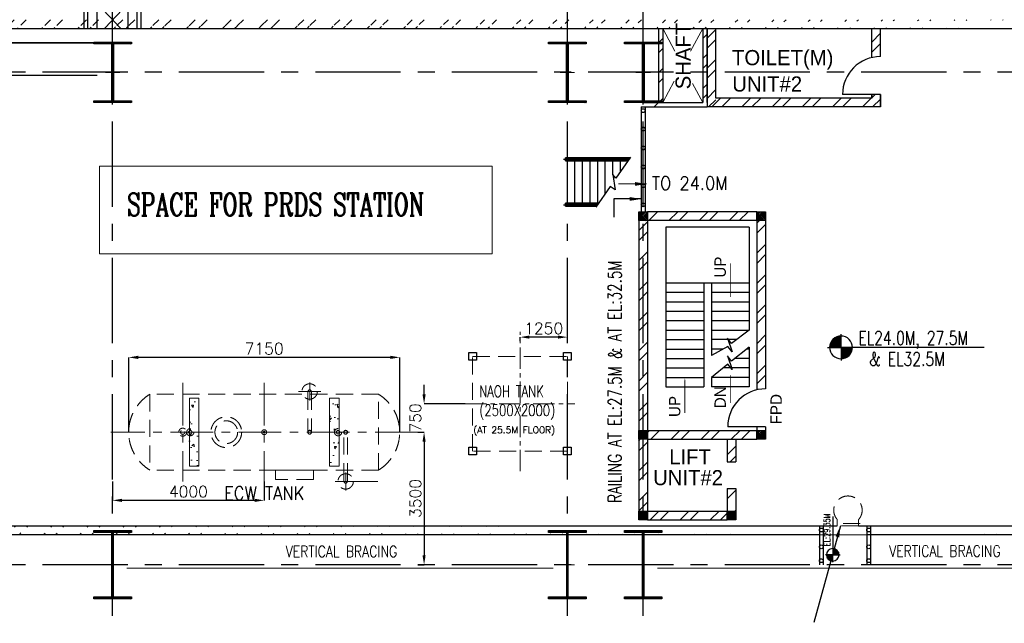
# Model space of a CAD drawing. Header units: inches. Extents: x 0 to 1544102, y -287698 to 23144100.
# Tile 52 of 256: x 135145 to 161124, y -194127 to -178191. Entities that reach past the tile are written whole.
import ezdxf

# ---------------------------------------------------------------- set-up
doc = ezdxf.new("R2010")
doc.units = ezdxf.units.IN
doc.header["$LTSCALE"] = 1800
doc.header["$MEASUREMENT"] = 0
for name, pattern in [('CENTER', [2, 1.25, -0.25, 0.25, -0.25]), ('HIDDEN', [0.375, 0.25, -0.125]), ('HIDDEN2', [0.1875, 0.125, -0.0625])]:
    doc.linetypes.add(name, pattern=pattern)
doc.layers.get('0').update_dxf_attribs({"color": 253, "lineweight": 9})
for name, color, linetype in [('BRACING', 1, 'HIDDEN'), ('COL', 1, 'Continuous'), ('DIM', 4, 'Continuous'), ('GRID', 251, 'CENTER'), ('STAIR', 2, 'Continuous'), ('STEEL', 231, 'Continuous'), ('TEXT', 3, 'Continuous'), ('WALL', 6, 'Continuous')]:
    doc.layers.add(name, color=color, linetype=linetype)
for name, color, linetype, lineweight in [('CEN', 2, 'CENTER', 15), ('CONCRETE', 145, 'Continuous', 15), ('EQUIP', 8, 'HIDDEN', 9)]:
    doc.layers.add(name, color=color, linetype=linetype, lineweight=lineweight)
doc.styles.add('HTX11', font='O8111901')
doc.styles.add('ROMANC', font='ROMANC.SHX')
doc.styles.add('ROMANS', font='romans.shx')
doc.styles.add('ROMANT', font='romant')
doc.styles.get("Standard").update_dxf_attribs({"font": 'arial.ttf'})
doc.dimstyles.new('STANDARD1', dxfattribs={"dimtxt": 300, "dimasz": 250, "dimexe": 0, "dimexo": 0, "dimgap": 80, "dimtad": 1, "dimdec": 0, "dimzin": 0, "dimdsep": 46, "dimtxsty": 'ROMANS', "dimcen": 0, "dimclrd": 4, "dimclre": 4, "dimclrt": 7, "dimadec": 0, "dimazin": 0, "dimtfac": 0.09, "dimtdec": 0, "dimtix": 1, "dimtofl": 0, "dimtmove": 0, "dimatfit": 3, "dimfxl": 1, "dimtolj": 1, "dimtzin": 0, "dimarcsym": 0})
doc.dimstyles.new('USER175', dxfattribs={"dimscale": 175, "dimtxt": 2, "dimasz": 1.75, "dimexe": 0, "dimexo": 0, "dimgap": 0.5, "dimtad": 1, "dimdec": 0, "dimzin": 0, "dimdsep": 46, "dimtxsty": 'ROMANS', "dimcen": 0, "dimclrd": 4, "dimclre": 4, "dimclrt": 4, "dimadec": 0, "dimazin": 0, "dimtfac": 0.09, "dimtdec": 0, "dimtix": 1, "dimtofl": 0, "dimtmove": 0, "dimatfit": 3, "dimfxl": 1, "dimtolj": 1, "dimtzin": 0, "dimarcsym": 0})
pattern_1 = [(45, (-320647.8, -240592.44), (-477.2971, 477.2971), []), (45, (-320329.6, -240592.44), (-477.2971, 477.2971), [])]
pattern_2 = [(45, (-239556.06, -277608.7), (-397.7476, 397.7476), []), (45, (-239290.9, -277608.7), (-397.7476, 397.7476), [])]
pattern_3 = [(45, (-240826.06, -278528.7), (-397.7476, 397.7476), []), (45, (-240560.9, -278528.7), (-397.7476, 397.7476), [])]

# ---------------------------------------------------------------- blocks, each defined once
blk = doc.blocks.new('C-ROW COLUMN')
at = {"layer": 'COL'}
h = blk.add_hatch(dxfattribs=at)
h.set_pattern_fill('ANSI31', color=256, scale=200, style=0)
h.set_pattern_definition([(45, (-1315.907, -6.545), (-17.6776695, 17.6776695), [])])
h.paths.add_polyline_path([(77950, 120865), (76960, 120865), (76960, 120820), (77950, 120820)])
h.paths.add_polyline_path([(77478, 120820), (77433, 120820), (77433, 119310), (77478, 119310)])
h.paths.add_polyline_path([(77950, 119310), (76960, 119310), (76960, 119265), (77950, 119265)])
at = {"layer": 'CEN'}
for p, q in [((77455, 119265), (77455, 120865)), ((77264, 120065), (77647, 120065))]:
    blk.add_line(p, q, dxfattribs=at)
at = {"layer": 'COL'}
for points in [[(76960, 120865), (77950, 120865), (77950, 120820), (76960, 120820)], [(77433, 120820), (77478, 120820), (77478, 119310), (77433, 119310)], [(76960, 119310), (77950, 119310), (77950, 119265), (76960, 119265)]]:
    blk.add_lwpolyline(points, close=True, dxfattribs=at)
blk = doc.blocks.new('B-ROW COLUMN')
at = {"layer": 'COL'}
h = blk.add_hatch(dxfattribs=at)
h.set_pattern_fill('ANSI31', color=256, scale=200, style=0)
h.set_pattern_definition([(45, (155648.048, 63141.767), (-17.67767, 17.67767), [])])
h.paths.add_polyline_path([(171095, 85178), (172085, 85178), (172085, 85128), (171095, 85128)])
h.paths.add_polyline_path([(171574, 86878), (171606, 86878), (171606, 85178), (171574, 85178)])
h.paths.add_polyline_path([(171095, 86928), (172085, 86928), (172085, 86878), (171095, 86878)])
blk.add_line((171590, 85128), (171590, 86928))
at = {"layer": 'CEN'}
for p, q in [((171590, 85128), (171590, 86928)), ((171399, 86028), (171782, 86028))]:
    blk.add_line(p, q, dxfattribs=at)
at = {"layer": 'COL'}
for points in [[(171095, 86928), (172085, 86928), (172085, 86878), (171095, 86878)], [(171574, 86878), (171606, 86878), (171606, 85178), (171574, 85178)], [(171095, 85178), (172085, 85178), (172085, 85128), (171095, 85128)]]:
    blk.add_lwpolyline(points, close=True, dxfattribs=at)
blk = doc.blocks.new('*D63')
at = {"layer": 'DIM', "color": 4, "lineweight": -2, "transparency": 16777216}
for p, q in [((-400, 6532), (-400, 6632)), ((850, 6632), (-150, 6632)), ((1100, 6532), (1100, 6632))]:
    blk.add_line(p, q, dxfattribs=at)
at = {"layer": 'DIM', "color": 4, "transparency": 16777216}
for points in [[(-150, 6674), (-150, 6590), (-400, 6632)], [(850, 6674), (850, 6590), (1100, 6632)]]:
    blk.add_solid(points, dxfattribs=at)
at = {"layer": 'DIM', "color": 4, "transparency": 16777216, "insert": (350, 6862), "char_height": 300, "attachment_point": 5, "style": 'ROMANS'}
blk.add_mtext('\\A1;1500', dxfattribs=at)
blk = doc.blocks.new('ECW TANK')
at = {"layer": 'CONCRETE'}
h = blk.add_hatch(dxfattribs=at)
h.set_pattern_fill('AR-CONC', color=256, scale=100, angle=180, style=0)
h.set_pattern_definition([(310, (-124302.47, 40893.3), (717.2602, 62.7521), [75, -825]), (5, (-124302.5, 40893.3), (-138.7513, -752.192), [60, -660]), (259.5486, (-124242.7, 40898.5), (578.5094, -689.4395), [63.74, -701.142]), (313.8158, (-124302.5, 40693.3), (1067.241, 165.519), [112.5, -1237.5]), (263.3644, (-124213.5, 40707.1), (934.663, -974.118), [95.61, -1051.713]), (8.8158, (-124302.5, 40693.3), (934.662, -974.119), [90, -990]), (339, (-124202.47, 40743.3), (596.907, 402.619), [75, -825]), (34, (-124202.5, 40743.3), (243.3153, -725.15), [60, -660]), (288.5486, (-124152.7, 40776.85), (840.2226, -322.5305), [63.74, -701.142]), (322.5, (-124302.47, 40893.3), (12.15986, -332.89385), [0, -652, 0, -670, 0, -662.5]), (352.5, (-124302.47, 40893.3), (263.0695, -394.4117), [0, -382, 0, -637, 0, -252.5]), (32.5, (-124525.47, 40893.3), (533.82244, 22.55487), [0, -250, 0, -780, 0, -1035]), (42.5, (-124625.47, 40893.3), (583.1862, -100.105), [0, -325, 0, -518, 0, -735])])
h.paths.add_polyline_path([(-1725, -900), (-1975, -900), (-1975, 900), (-1725, 900)])
h = blk.add_hatch(dxfattribs=at)
h.set_pattern_fill('AR-CONC', color=256, scale=100, angle=180, style=0)
h.set_pattern_definition([(230, (124302.47, 40893.3), (-717.2602, 62.7521), [75, -825]), (175, (124302.5, 40893.3), (138.7513, -752.192), [60, -660]), (280.4514, (124242.7, 40898.5), (-578.5094, -689.4395), [63.74, -701.142]), (226.1842, (124302.5, 40693.3), (-1067.241, 165.519), [112.5, -1237.5]), (276.6356, (124213.5, 40707.1), (-934.663, -974.118), [95.61, -1051.713]), (171.1842, (124302.5, 40693.3), (-934.662, -974.119), [90, -990]), (201, (124202.47, 40743.3), (-596.907, 402.619), [75, -825]), (146, (124202.5, 40743.3), (-243.3153, -725.15), [60, -660]), (251.4514, (124152.7, 40776.85), (-840.2226, -322.5305), [63.74, -701.142]), (217.5, (124302.47, 40893.3), (-12.15986, -332.89385), [0, -652, 0, -670, 0, -662.5]), (187.5, (124302.47, 40893.3), (-263.0695, -394.4117), [0, -382, 0, -637, 0, -252.5]), (147.5, (124525.47, 40893.3), (-533.82244, 22.55487), [0, -250, 0, -780, 0, -1035]), (137.5, (124625.47, 40893.3), (-583.1862, -100.105), [0, -325, 0, -518, 0, -735])])
h.paths.add_polyline_path([(1725, -900), (1975, -900), (1975, 900), (1725, 900)])
at = {"layer": 'CEN', "ltscale": 0.5}
for p, q in [((-2150, 1300), (-2150, -1300)), ((0, 1300), (0, -1300)), ((1200, 837), (1200, 1313)), ((902, 1075), (1498, 1075)), ((4050, 0), (-4050, 0)), ((2150, -1538), (2150, -1062)), ((1871, -1300), (3049, -1300))]:
    blk.add_line(p, q, dxfattribs=at)
at = {"layer": 'CONCRETE'}
for points in [[(-1975, 900), (-1725, 900), (-1725, -900), (-1975, -900)], [(1975, 900), (1725, 900), (1725, -900), (1975, -900)]]:
    blk.add_lwpolyline(points, close=True, dxfattribs=at)
at = {"layer": 'EQUIP'}
for p, q in [((1150, 1039), (1154, 1073)), ((1154, 1073), (1165, 1103)), ((1165, 1103), (1179, 1120)), ((1179, 1120), (1181, 1122)), ((1181, 1122), (1200, 1131)), ((1200, 1131), (1219, 1122)), ((1219, 1122), (1221, 1120)), ((1221, 1120), (1235, 1103)), ((1235, 1103), (1246, 1073)), ((1246, 1073), (1250, 1039)), ((3019, 1000), (-3019, 1000)), ((-3019, 1000), (-3019, -1000)), ((1150, 1039), (1150, -1)), ((1250, 1039), (1250, -1)), ((3019, -1000), (3019, 1000)), ((1151, 11), (1150, 4)), ((1150, 4), (1150, -4)), ((1154, 19), (1151, 11)), ((1157, 25), (1154, 19)), ((1162, 32), (1157, 25)), ((1167, 37), (1162, 32)), ((1174, 42), (1167, 37)), ((1181, 46), (1174, 42)), ((1189, 48), (1181, 46)), ((1196, 49), (1189, 48)), ((1204, 49), (1196, 49)), ((1212, 48), (1204, 49)), ((1219, 46), (1212, 48)), ((1226, 42), (1219, 46)), ((1232, 38), (1226, 42)), ((1238, 32), (1232, 38)), ((1243, 26), (1238, 32)), ((1246, 19), (1243, 26)), ((1249, 11), (1246, 19)), ((1250, 3), (1249, 11)), ((1250, -5), (1250, 3)), ((2101, 11), (2100, 3)), ((2100, 3), (2100, -5)), ((2104, 18), (2101, 11)), ((2107, 25), (2104, 18)), ((2112, 31), (2107, 25)), ((2117, 36), (2112, 31)), ((2124, 41), (2117, 36)), ((2131, 45), (2124, 41)), ((2138, 47), (2131, 45)), ((2146, 49), (2138, 47)), ((2154, 48), (2146, 49)), ((2162, 47), (2154, 48)), ((2169, 45), (2162, 47)), ((2176, 41), (2169, 45)), ((2182, 37), (2176, 41)), ((2188, 31), (2182, 37)), ((2193, 25), (2188, 31)), ((2196, 18), (2193, 25)), ((2199, 10), (2196, 18)), ((2200, 2), (2199, 10)), ((2200, -6), (2200, 2)), ((1150, -4), (1151, -12)), ((1151, -12), (1154, -20)), ((1154, -20), (1157, -27)), ((1157, -27), (1162, -33)), ((1162, -33), (1168, -39)), ((1168, -39), (1174, -43)), ((1174, -43), (1181, -47)), ((1181, -47), (1188, -49)), ((1188, -49), (1196, -50)), ((1196, -50), (1204, -50)), ((1204, -50), (1212, -49)), ((1212, -49), (1219, -47)), ((1219, -47), (1226, -43)), ((1226, -43), (1233, -38)), ((1233, -38), (1238, -33)), ((1238, -33), (1243, -27)), ((1243, -27), (1246, -20)), ((1246, -20), (1249, -13)), ((1249, -13), (1250, -5)), ((2100, -1266), (2100, -1)), ((2100, -5), (2101, -13)), ((2101, -13), (2104, -20)), ((2104, -20), (2107, -28)), ((2107, -28), (2112, -34)), ((2112, -34), (2118, -40)), ((2118, -40), (2124, -44)), ((2124, -44), (2131, -48)), ((2131, -48), (2138, -50)), ((2138, -50), (2146, -51)), ((2146, -51), (2154, -51)), ((2154, -51), (2161, -50)), ((2161, -50), (2169, -48)), ((2169, -48), (2176, -44)), ((2176, -44), (2183, -39)), ((2183, -39), (2188, -34)), ((2188, -34), (2193, -27)), ((2193, -27), (2196, -20)), ((2196, -20), (2199, -13)), ((2199, -13), (2200, -6)), ((2200, -1266), (2200, -1)), ((3019, -1000), (-3019, -1000)), ((2104, -1300), (2100, -1266)), ((2200, -1266), (2196, -1300)), ((2115, -1329), (2104, -1300)), ((2129, -1347), (2115, -1329)), ((2131, -1349), (2129, -1347)), ((2150, -1358), (2131, -1349)), ((2169, -1349), (2150, -1358)), ((2171, -1347), (2169, -1349)), ((2185, -1329), (2171, -1347)), ((2196, -1300), (2185, -1329))]:
    blk.add_line(p, q, dxfattribs=at)
blk.add_lwpolyline([(300, -1250), (300, -1000), (1300, -1000), (1300, -1250)], close=True, dxfattribs=at)
for centre, radius in [((1200, 1075), 203), ((-1000, 0), 406), ((-1000, 0), 300), ((-1950, 0), 95), ((-1950, 0), 45), ((0, 0), 65), ((0, 0), 24), ((1950, 0), 95), ((1950, 0), 45), ((2150, -1300), 203)]:
    blk.add_circle(centre, radius, dxfattribs=at)
at = {"layer": 'EQUIP', "linetype": 'HIDDEN2'}
for radius in [105, 57]:
    blk.add_circle((-2150, 0), radius, dxfattribs=at)
at = {"layer": 'EQUIP'}
for centre, start, end in [((-2398, 0), 121.8519, 238.1481), ((2398, 0), 301.8519, 58.1481)]:
    blk.add_arc(centre, 1177, start, end, dxfattribs=at)
at = {"layer": 'TEXT', "style": 'ROMANT', "width": 0.9}
blk.add_text('ECW TANK', height=350, dxfattribs=at).set_placement((-1060, -1785))
blk = doc.blocks.new('*D353')
at = {"layer": 'DIM', "color": 4, "lineweight": -2, "transparency": 16777216}
for p, q in [((145646, -189081), (145815, -189081)), ((145815, -189331), (145815, -192331)), ((145646, -192581), (145815, -192581))]:
    blk.add_line(p, q, dxfattribs=at)
at = {"layer": 'DIM', "color": 4, "transparency": 16777216}
for points in [[(145773, -189331), (145856, -189331), (145815, -189081)], [(145773, -192331), (145856, -192331), (145815, -192581)]]:
    blk.add_solid(points, dxfattribs=at)
at = {"layer": 'DIM', "color": 7, "transparency": 16777216, "insert": (145585, -190831), "char_height": 300, "attachment_point": 5, "rotation": 90, "style": 'ROMANS'}
blk.add_mtext('\\A1;3500', dxfattribs=at)
blk = doc.blocks.new('*D354')
at = {"layer": 'DIM', "color": 4, "lineweight": -2, "transparency": 16777216}
for p, q in [((137596, -190381), (137596, -190881)), ((141596, -190381), (141596, -190881)), ((141346, -190881), (137846, -190881))]:
    blk.add_line(p, q, dxfattribs=at)
at = {"layer": 'DIM', "color": 4, "transparency": 16777216}
for points in [[(137846, -190839), (137846, -190923), (137596, -190881)], [(141346, -190839), (141346, -190923), (141596, -190881)]]:
    blk.add_solid(points, dxfattribs=at)
at = {"layer": 'DIM', "color": 7, "transparency": 16777216, "insert": (139596, -190651), "char_height": 300, "attachment_point": 5, "style": 'ROMANS'}
blk.add_mtext('\\A1;4000', dxfattribs=at)
blk = doc.blocks.new('*D355')
at = {"layer": 'DIM', "color": 4, "lineweight": -2, "transparency": 16777216}
for p, q in [((148346, -186681), (148346, -186572)), ((149346, -186572), (148596, -186572)), ((149596, -186681), (149596, -186572))]:
    blk.add_line(p, q, dxfattribs=at)
at = {"layer": 'DIM', "color": 4, "transparency": 16777216}
for points in [[(148596, -186530), (148596, -186613), (148346, -186572)], [(149346, -186530), (149346, -186613), (149596, -186572)]]:
    blk.add_solid(points, dxfattribs=at)
at = {"layer": 'DIM', "color": 7, "transparency": 16777216, "insert": (148971, -186342), "char_height": 300, "attachment_point": 5, "style": 'ROMANS'}
blk.add_mtext('\\A1;1250', dxfattribs=at)
blk = doc.blocks.new('*D573')
at = {"layer": 'DIM', "color": 4, "lineweight": -2, "transparency": 16777216}
for p, q in [((145815, -188081), (145815, -187831)), ((146896, -188331), (145815, -188331)), ((145646, -189081), (145815, -189081)), ((145815, -189331), (145815, -189581))]:
    blk.add_line(p, q, dxfattribs=at)
at = {"layer": 'DIM', "color": 4, "transparency": 16777216}
for points in [[(145773, -188081), (145856, -188081), (145815, -188331)], [(145773, -189331), (145856, -189331), (145815, -189081)]]:
    blk.add_solid(points, dxfattribs=at)
at = {"layer": 'DIM', "color": 7, "transparency": 16777216, "insert": (145585, -188706), "char_height": 300, "attachment_point": 5, "rotation": 90, "style": 'ROMANS'}
blk.add_mtext('\\A1;750', dxfattribs=at)
blk = doc.blocks.new('*D360')
at = {"layer": 'DIM', "color": 4, "lineweight": -2, "transparency": 16777216}
for p, q in [((138021, -189081), (138021, -187106)), ((144921, -187106), (138271, -187106)), ((145171, -189081), (145171, -187106))]:
    blk.add_line(p, q, dxfattribs=at)
at = {"layer": 'DIM', "color": 4, "transparency": 16777216}
for points in [[(138271, -187064), (138271, -187148), (138021, -187106)], [(144921, -187064), (144921, -187148), (145171, -187106)]]:
    blk.add_solid(points, dxfattribs=at)
at = {"layer": 'DIM', "color": 7, "transparency": 16777216, "insert": (141596, -186876), "char_height": 300, "attachment_point": 5, "style": 'ROMANS'}
blk.add_mtext('\\A1;7150', dxfattribs=at)
blk = doc.blocks.new('*X22')
at = {"color": 0}
for p, q in [((36154, 29375), (36330, 29375)), ((36183, 29400), (36330, 29400)), ((36226, 29425), (36330, 29425)), ((36080, 29200), (36330, 29200)), ((36081, 29225), (36330, 29225)), ((36085, 29250), (36330, 29250)), ((36092, 29275), (36330, 29275)), ((36102, 29300), (36330, 29300)), ((36115, 29325), (36330, 29325)), ((36132, 29350), (36330, 29350))]:
    blk.add_line(p, q, dxfattribs=at)
blk = doc.blocks.new('LL')
for p, q in [((-1136, 0), (-711, 0)), ((-711, 0), (-711, 423)), ((1493, 0), (-711, 0)), ((-711, 0), (-711, -418))]:
    blk.add_line(p, q)
for start, end in [(90, 180), (180, 270), (0, 90), (270, 0)]:
    blk.add_arc((-711, 0), 360, start, end)
at = {"xscale": 1.439999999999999, "yscale": 1.439999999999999, "zscale": 1.439999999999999}
blk.add_blockref('*X22', (-53026, -42044), dxfattribs=at)
at = {"xscale": 1.439999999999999, "yscale": 1.439999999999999, "zscale": 1.439999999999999, "rotation": 180}
blk.add_blockref('*X22', (51604, 42044), dxfattribs=at)
at = {"flags": 4}
blk.add_attdef('LEVEL', (-222, 154), '', height=432, dxfattribs=at)
blk = doc.blocks.new('STAIR FOR 24.0M FLOOR')
at = {"layer": 'STAIR'}
for p, q in [((-106, 612), (1626, 612)), ((-106, -588), (797, -588))]:
    blk.add_line(p, q, dxfattribs=at)
for points in [[(0, 573), (-50, 573), (-50, 648)], [(-50, 648), (0, 648)], [(-50, 648), (-50, 573)], [(1652, 649), (-49, 649)], [(-49, 648), (-49, 649)], [(-49, 573), (-49, 572)], [(-49, 572), (1598, 572)], [(45, 648), (0, 648), (0, 573)], [(0, 573), (45, 573)], [(0, -573), (0, 573)], [(47, 573), (20, 584), (9, 611), (20, 638), (47, 649)], [(77, 630), (74, 638), (47, 649)], [(77, 592), (74, 584), (47, 573)], [(74, 636), (74, 648), (48, 648)], [(48, 573), (74, 573), (74, 586)], [(66, 592), (54, 597), (52, 611), (54, 624), (66, 630)], [(66, 630), (833, 630)], [(66, 592), (833, 592)], [(93, 648), (74, 648)], [(93, 573), (74, 573)], [(93, 648), (817, 648)], [(817, 573), (93, 573)], [(200, -573), (200, 573)], [(400, -573), (400, 573)], [(600, -573), (600, 573)], [(1663, 665), (1282, 115), (1197, 206), (1262, -197), (1130, -105), (750, -656)], [(800, -551), (800, 573)], [(862, 648), (817, 648), (817, 630)], [(817, 592), (817, 573)], [(817, 573), (862, 573)], [(863, 573), (836, 584), (825, 611), (836, 638), (863, 649)], [(893, 630), (890, 638), (863, 649)], [(893, 592), (890, 584), (863, 573)], [(891, 636), (891, 648), (865, 648)], [(865, 573), (891, 573), (891, 586)], [(882, 592), (871, 597), (869, 611), (871, 624), (882, 630)], [(882, 630), (1638, 630)], [(882, 592), (1612, 592)], [(909, 648), (891, 648)], [(909, 573), (891, 573)], [(909, 648), (1651, 648)], [(1599, 573), (909, 573)], [(1000, -294), (1000, 573)], [(1200, 202), (1200, 573)], [(1400, 285), (1400, 573)], [(0, -627), (-50, -627), (-50, -552)], [(-50, -552), (0, -552)], [(-50, -552), (-50, -627)], [(823, -551), (-49, -551)], [(-49, -552), (-49, -551)], [(-49, -627), (-49, -628)], [(-49, -628), (769, -628)], [(45, -552), (0, -552), (0, -627)], [(0, -627), (45, -627)], [(47, -627), (20, -616), (9, -589), (20, -562), (47, -551)], [(77, -570), (74, -562), (47, -551)], [(77, -608), (74, -616), (47, -627)], [(74, -564), (74, -552), (48, -552)], [(48, -627), (74, -627), (74, -614)], [(66, -608), (54, -603), (52, -589), (54, -576), (66, -570)], [(66, -570), (809, -570)], [(66, -608), (783, -608)], [(93, -552), (74, -552)], [(93, -627), (74, -627)], [(93, -552), (822, -552)], [(770, -627), (93, -627)]]:
    blk.add_lwpolyline(points, dxfattribs=at)
at = {"layer": 'TEXT', "color": 3, "style": 'ROMANS', "width": 0.9}
blk.add_text('TO 24.0M', height=350, dxfattribs=at).set_placement((2228, -196, -1000))
at = {"layer": 'DIM'}
blk.add_leader([(2086, -39), (1346, -39)], dimstyle='USER175', override={"dimgap": 0.5, "dimtad": 0}, dxfattribs=at)
blk = doc.blocks.new('BOILER INTERCONNECTION PLATFORM-RHS')
at = {"layer": 'STEEL'}
h = blk.add_hatch(dxfattribs=at)
h.set_pattern_fill('ANSI37', color=256, scale=1000, style=0)
h.set_pattern_definition([(45, (-55893.15, -117065.99), (-88.38835, 88.38835), []), (135, (-55893.15, -117065.99), (-88.38835, -88.38835), [])])
h.paths.add_polyline_path([(-67.8, 3247), (767.8, 3247), (767.8, 1863.1), (-67.8, 1863.1)])
for p, q in [((-400, -674.9), (-400, 9165.1)), ((-300, -674.9), (-300, 9165.1)), ((1000, -674.9), (1000, 9165.1)), ((1100, -674.9), (1100, 9165.1)), ((-60, -557.4), (-60, 327.6)), ((-60, 327.6), (350, -119.4)), ((760, 327.6), (350, -119.4)), ((760, -557.4), (760, 327.6)), ((-60, -672.4), (-60, -19.7)), ((-60, -19.7), (555, -672.4)), ((760, -19.7), (145, -672.4)), ((760, -672.4), (760, -19.7))]:
    blk.add_line(p, q, dxfattribs=at)
for centre in [(-349.8, 8839.3), (1050.2, 8839.3), (1050.2, 8839.3), (-349.8, 8339.3), (1050.2, 8339.3), (-350, 7839.3), (1050, 7839.3), (-350, 7339.3), (1050, 7339.3), (-350, 6839.3), (1050, 6839.3), (-350, 6339.3), (1050, 6339.3), (-350, 5839.3), (1050, 5839.3), (-350, 5339.3), (1050, 5339.3), (-350, 4839.3), (1050, 4839.3), (-350, 4339.3), (1050, 4339.3), (-350, 3839.3), (1050, 3839.3), (-350, 3339.3), (1050, 3339.3), (-350, 2839.3), (1050, 2839.3), (-350, 2339.3), (1050, 2339.3), (-350, 1839.3), (1050, 1839.3), (-350, 1339.3), (1050, 1339.3), (-350, 839.3), (1050, 839.3), (-350, 339.3), (1050, 339.3), (-350, -160.7), (1050, -160.7)]:
    blk.add_circle(centre, 50, dxfattribs=at)
at = {"layer": 'TEXT', "color": 3, "char_height": 375, "attachment_point": 4, "rotation": 90, "style": 'ROMANS'}
for s, insert in [('BOILER INTERCONNECTING', (-1357.4, 118.1)), ('PLATFORM AT 17.0M', (-799.6, 118.1))]:
    blk.add_mtext(s, dxfattribs=dict(at, insert=insert))
at = {"layer": 'DIM'}
dim = blk.add_linear_dim(base=(-400, 6632), p1=(1100, 6532), p2=(-400, 6532), dimstyle='STANDARD1', dxfattribs=at)
dim.commit()
dim.dimension.update_dxf_attribs({"geometry": '*D63', "text_midpoint": (350, 6862)})

msp = doc.modelspace()

# ---------------------------------------------------------------- hatches: boundary and pattern name
h = msp.add_hatch()
h.set_pattern_fill('ANSI32', color=256, scale=1800, style=0)
h.set_pattern_definition([(45, (-320647.8, -239592.44), (-477.2971, 477.2971), []), (45, (-320329.6, -239592.44), (-477.2971, 477.2971), [])])
edge = h.paths.add_edge_path()
edge.add_line((85945.97, -178191.1), (131645.97, -178191.1))
edge.add_line((85945.97, -178421.1), (131645.97, -178421.1))
edge.add_line((132755.97, -178191.1), (162695.97, -178191.1))
edge.add_line((132755.97, -178421.1), (162695.97, -178421.1))
h = msp.add_hatch()
h.set_pattern_fill('ANSI32', color=256, scale=1800, style=0)
h.set_pattern_definition(pattern_1)
edge = h.paths.add_edge_path()
edge.add_line((33279.99, -191551.1), (156717.49, -191551.1))
edge.add_line((33495.97, -191781.1), (156245.97, -191781.1))
h = msp.add_hatch()
h.set_pattern_fill('ANSI32', color=256, scale=1800, style=0)
h.set_pattern_definition(pattern_1)
edge = h.paths.add_edge_path()
edge.add_line((157279.99, -191551.1), (272605.97, -191551.1))
edge.add_line((157495.97, -191781.1), (272835.97, -191781.1))
at = {"layer": 'COL'}
h = msp.add_hatch(dxfattribs=at)
h.set_pattern_fill('ANSI31', color=1, scale=250, angle=180, style=0)
h.set_pattern_definition([(225, (148130.967, -188616.096), (22.09709, -22.09709), [])])
h.paths.add_polyline_path([(151710.97, -183496.1), (151710.97, -183266.1), (151480.97, -183266.1), (151480.97, -183496.1)])
h = msp.add_hatch(dxfattribs=at)
h.set_pattern_fill('ANSI31', color=1, scale=250, angle=180, style=0)
h.set_pattern_definition([(225, (148130.967, -188616.096), (22.09709, -22.09709), [])])
h.paths.add_polyline_path([(151710.97, -183496.1), (151710.97, -183266.1), (151480.97, -183266.1), (151480.97, -183496.1)])
h = msp.add_hatch(dxfattribs=at)
h.set_pattern_fill('ANSI31', color=1, scale=250, angle=180, style=0)
h.set_pattern_definition([(225, (151245.967, -188616.096), (22.09709, -22.09709), [])])
h.paths.add_polyline_path([(154825.97, -183496.1), (154825.97, -183266.1), (154595.97, -183266.1), (154595.97, -183496.1)])
h = msp.add_hatch(dxfattribs=at)
h.set_pattern_fill('ANSI31', color=1, scale=250, angle=180, style=0)
h.set_pattern_definition([(225, (151245.967, -188616.096), (22.09709, -22.09709), [])])
h.paths.add_polyline_path([(154825.97, -183496.1), (154825.97, -183266.1), (154595.97, -183266.1), (154595.97, -183496.1)])
h = msp.add_hatch(dxfattribs=at)
h.set_pattern_fill('ANSI31', color=1, scale=250, angle=180, style=0)
h.set_pattern_definition([(225, (148130.967, -194386.096), (22.09709, -22.09709), [])])
h.paths.add_polyline_path([(151710.97, -189266.1), (151710.97, -189036.1), (151480.97, -189036.1), (151480.97, -189266.1)])
h = msp.add_hatch(dxfattribs=at)
h.set_pattern_fill('ANSI31', color=1, scale=250, angle=180, style=0)
h.set_pattern_definition([(225, (151245.967, -194386.096), (22.09709, -22.09709), [])])
h.paths.add_polyline_path([(154825.97, -189266.1), (154825.97, -189036.1), (154595.97, -189036.1), (154595.97, -189266.1)])
h = msp.add_hatch(dxfattribs=at)
h.set_pattern_fill('ANSI31', color=1, scale=250, angle=180, style=0)
h.set_pattern_definition([(225, (148130.967, -196516.096), (22.09709, -22.09709), [])])
h.paths.add_polyline_path([(151710.97, -191396.1), (151710.97, -191166.1), (151480.97, -191166.1), (151480.97, -191396.1)])
h = msp.add_hatch(dxfattribs=at)
h.set_pattern_fill('ANSI31', color=1, scale=250, angle=180, style=0)
h.set_pattern_definition([(225, (150460.967, -196516.096), (22.09709, -22.09709), [])])
h.paths.add_polyline_path([(154040.97, -191396.1), (154040.97, -191166.1), (153810.97, -191166.1), (153810.97, -191396.1)])
at = {"layer": 'WALL', "linetype": 'Continuous'}
h = msp.add_hatch(dxfattribs=at)
h.set_pattern_fill('ANSI32', color=9, scale=1500, angle=360, style=0)
h.set_pattern_definition(pattern_2)
h.paths.add_polyline_path([(152110.97, -179581.1), (151995.97, -179581.1), (151995.97, -180381.1), (151595.97, -180381.1), (151595.97, -180496.1), (152110.97, -180496.1)])
h.paths.add_polyline_path([(152110.97, -178421.1), (151995.97, -178421.1), (151995.97, -179581.1), (152110.97, -179581.1)])
h.paths.add_polyline_path([(151480.97, -180381.1), (151480.97, -180496.1), (151595.97, -180496.1), (151595.97, -180381.1)])
h = msp.add_hatch(dxfattribs=at)
h.set_pattern_fill('ANSI32', color=9, scale=1500, angle=360, style=0)
h.set_pattern_definition(pattern_2)
h.paths.add_polyline_path([(153285.97, -179581.1), (153170.97, -179581.1), (153170.97, -180381.1), (153285.97, -180381.1)])
h.paths.add_polyline_path([(153285.97, -178421.1), (153170.97, -178421.1), (153170.97, -179581.1), (153285.97, -179581.1)])
h = msp.add_hatch(dxfattribs=at)
h.set_pattern_fill('ANSI32', color=9, scale=1500, angle=360, style=0)
h.set_pattern_definition([(45, (-364871.06, -277608.7), (-397.74756, 397.74756), []), (45, (-364605.9, -277608.7), (-397.74756, 397.74756), [])])
h.paths.add_polyline_path([(153515.97, -178421.1), (153285.97, -178421.1), (153285.97, -179581.1), (153515.97, -179581.1)])
h.paths.add_polyline_path([(153515.97, -179581.1), (153285.97, -179581.1), (153285.97, -180496.1), (153515.97, -180496.1)])
h = msp.add_hatch(dxfattribs=at)
h.set_pattern_fill('ANSI32', color=9, scale=1500, angle=360, style=0)
h.set_pattern_definition([(45, (-320511.8, -222578.6), (-397.74756, 397.74756), []), (45, (-320246.65, -222578.6), (-397.74756, 397.74756), [])])
edge = h.paths.add_edge_path()
edge.add_line((157855.97, -180816.1), (157625.97, -180816.1))
edge.add_line((157625.97, -180816.1), (157625.97, -180842.91))
edge.add_arc((157855.97, -181816.1), 1000, 90, 103.297072, ccw=False)
edge = h.paths.add_edge_path()
edge.add_arc((157855.97, -180166.1), 1000, 90, 103.297072)
edge.add_line((157625.97, -179192.91), (157625.97, -178421.1))
edge.add_line((157625.97, -178421.1), (157855.97, -178421.1))
edge.add_line((157855.97, -178421.1), (157855.97, -179166.1))
h = msp.add_hatch(dxfattribs=at)
h.set_pattern_fill('ANSI32', color=9, scale=1500, angle=360, style=0)
h.set_pattern_definition([(45, (-363556.06, -273458.7), (-397.74756, 397.74756), []), (45, (-363290.9, -273458.7), (-397.74756, 397.74756), [])])
h.paths.add_polyline_path([(153285.97, -180266.1), (153285.97, -180496.1), (157855.97, -180496.1), (157855.97, -180166.1), (157625.97, -180166.1), (157625.97, -180266.1)])
h = msp.add_hatch(dxfattribs=at)
h.set_pattern_fill('ANSI32', color=9, scale=1500, angle=360, style=0)
h.set_pattern_definition([(45, (-239556.06, -278608.7), (-397.7476, 397.7476), []), (45, (-239290.9, -278608.7), (-397.7476, 397.7476), [])])
h.paths.add_polyline_path([(154595.97, -183266.1), (151710.97, -183266.1), (151710.97, -183496.1), (154595.97, -183496.1)])
h = msp.add_hatch(dxfattribs=at)
h.set_pattern_fill('ANSI32', color=9, scale=1500, angle=360, style=0)
h.set_pattern_definition([(45, (-364156.06, -278573.7), (-397.74756, 397.74756), []), (45, (-363890.9, -278573.7), (-397.74756, 397.74756), [])])
h.paths.add_polyline_path([(151480.97, -189036.1), (151710.97, -189036.1), (151710.97, -183496.1), (151480.97, -183496.1)])
h = msp.add_hatch(dxfattribs=at)
h.set_pattern_fill('ANSI32', color=9, scale=1500, angle=360, style=0)
h.set_pattern_definition([(45, (147864.2, -189499.7), (-397.748, 397.748), []), (45, (148129.34, -189499.7), (-397.748, 397.748), [])])
edge = h.paths.add_edge_path()
edge.add_arc((154825.98, -189166.1), 1141.75, 90.000446, 101.621923, ccw=False)
edge.add_line((154825.97, -188024.35), (154825.97, -183496.1))
edge.add_line((154825.97, -183496.1), (154595.97, -183496.1))
edge.add_line((154595.97, -183496.1), (154595.97, -188047.76))
h = msp.add_hatch(dxfattribs=at)
h.set_pattern_fill('ANSI32', color=9, scale=1500, angle=360, style=0)
h.set_pattern_definition([(45, (148349.2, -189269.7), (-397.75, 397.75), []), (45, (148614.34, -189269.7), (-397.75, 397.75), [])])
h.paths.add_polyline_path([(154595.97, -189036.1), (151710.97, -189036.1), (151710.97, -189266.1), (154595.97, -189266.1)])
h = msp.add_hatch(dxfattribs=at)
h.set_pattern_fill('ANSI32', color=9, scale=1500, angle=360, style=0)
h.set_pattern_definition(pattern_3)
h.paths.add_polyline_path([(151710.97, -189266.1), (151480.97, -189266.1), (151480.97, -191266.1), (151710.97, -191266.1)])
h = msp.add_hatch(dxfattribs=at)
h.set_pattern_fill('ANSI32', color=9, scale=1500, angle=360, style=0)
h.set_pattern_definition([(45, (137367.2, -282493.7), (-397.7476, 397.7476), []), (45, (137632.4, -282493.7), (-397.7476, 397.7476), [])])
h.paths.add_polyline_path([(154040.97, -189266.1), (153810.97, -189266.1), (153810.97, -189866.1), (154040.97, -189866.1)])
h = msp.add_hatch(dxfattribs=at)
h.set_pattern_fill('ANSI32', color=9, scale=1500, angle=360, style=0)
h.set_pattern_definition([(45, (137367.2, -281793.7), (-397.7476, 397.7476), []), (45, (137632.4, -281793.7), (-397.7476, 397.7476), [])])
h.paths.add_polyline_path([(154040.97, -190566.1), (153810.97, -190566.1), (153810.97, -191166.1), (154040.97, -191166.1)])
h = msp.add_hatch(dxfattribs=at)
h.set_pattern_fill('ANSI32', color=9, scale=1500, angle=360, style=0)
h.set_pattern_definition(pattern_3)
h.paths.add_polyline_path([(153910.97, -191396.1), (153910.97, -191166.1), (151710.97, -191166.1), (151710.97, -191396.1)])

# ---------------------------------------------------------------- linework, layer by layer
msp.add_lwpolyline([(137249.73, -182054.97), (147607.98, -182054.97), (147607.98, -184372.01), (137249.73, -184372.01)], close=True)
at = {"layer": 'BRACING'}
for points, const_width in [([(127495.97, -178803.6), (137195.97, -178803.6)], 40), ([(127495.97, -179658.6), (137195.97, -179658.6)], 40), ([(137965.97, -191793.6), (149225.97, -191793.6)], 25), ([(151965.97, -191793.6), (161725.97, -191793.6)], 25), ([(137965.97, -192668.6), (149225.97, -192668.6)], 25), ([(151965.97, -192668.6), (161725.97, -192668.6)], 25)]:
    msp.add_lwpolyline(points, dxfattribs=dict(at, const_width=const_width))
at = {"layer": 'CEN'}
for p, q in [((152435.07, -179020.39), (152110.97, -178421.1)), ((153170.97, -178421.1), (152846.52, -179021.01)), ((152416.78, -179815.64), (152110.97, -180381.1)), ((153170.97, -180381.1), (152897.18, -179874.84))]:
    msp.add_line(p, q, dxfattribs=at)
at = {"layer": 'CEN', "ltscale": 0.25}
for p, q in [((148345.97, -190109.84), (148345.97, -186430.46)), ((146895.97, -188331.1), (149795.97, -188331.1))]:
    msp.add_line(p, q, dxfattribs=at)
at = {"layer": 'COL'}
for points in [[(151480.97, -183266.1), (151710.97, -183266.1), (151710.97, -183496.1), (151480.97, -183496.1)], [(151480.97, -183266.1), (151710.97, -183266.1), (151710.97, -183496.1), (151480.97, -183496.1)], [(154595.97, -183266.1), (154825.97, -183266.1), (154825.97, -183496.1), (154595.97, -183496.1)], [(154595.97, -183266.1), (154825.97, -183266.1), (154825.97, -183496.1), (154595.97, -183496.1)], [(146995.97, -186981.1), (147195.97, -186981.1), (147195.97, -187181.1), (146995.97, -187181.1)], [(149495.97, -186981.1), (149695.97, -186981.1), (149695.97, -187181.1), (149495.97, -187181.1)], [(151480.97, -189036.1), (151710.97, -189036.1), (151710.97, -189266.1), (151480.97, -189266.1)], [(154595.97, -189036.1), (154825.97, -189036.1), (154825.97, -189266.1), (154595.97, -189266.1)], [(146995.97, -189481.1), (147195.97, -189481.1), (147195.97, -189681.1), (146995.97, -189681.1)], [(149495.97, -189481.1), (149695.97, -189481.1), (149695.97, -189681.1), (149495.97, -189681.1)], [(151480.97, -191166.1), (151710.97, -191166.1), (151710.97, -191396.1), (151480.97, -191396.1)], [(153810.97, -191166.1), (154040.97, -191166.1), (154040.97, -191396.1), (153810.97, -191396.1)]]:
    msp.add_lwpolyline(points, close=True, dxfattribs=at)
at = {"layer": 'EQUIP'}
for p, q in [((156717.49, -191388.33), (156717.49, -191551.1)), ((157279.99, -191551.1), (157279.99, -191388.33)), ((157323.05, -191492.22), (156682.26, -191492.22)), ((157279.99, -191551.1), (156717.49, -191551.1))]:
    msp.add_line(p, q, dxfattribs=at)
msp.add_lwpolyline([(147095.97, -187081.1), (149595.97, -187081.1), (149595.97, -189581.1), (147095.97, -189581.1)], close=True, dxfattribs=at)
msp.add_arc((156998.74, -191140.29), 375, 318.590378, 221.409622, dxfattribs=at)
at = {"layer": 'GRID'}
for p, q in [((151595.97, -204730.69), (151595.97, -165081.1)), ((137595.97, -204730.69), (137595.97, -176081.1)), ((149595.97, -204730.69), (149595.97, -176081.1)), ((149595.97, -204730.69), (149595.97, -176081.1)), ((278395.97, -179581.1), (19295.97, -179581.1)), ((278395.97, -192581.1), (19295.97, -192581.1))]:
    msp.add_line(p, q, dxfattribs=at)
at = {"layer": 'STAIR', "linetype": 'Continuous'}
for p, q in [((152195.97, -183666.1), (152195.97, -187886.1)), ((154395.97, -183666.1), (152195.97, -183666.1)), ((154395.97, -183666.1), (154395.97, -186386.1)), ((152195.95, -185136.1), (153195.97, -185136.1)), ((153195.97, -185136.1), (153195.97, -187886.1)), ((153195.97, -185136.1), (153395.97, -185136.1)), ((153395.97, -185136.1), (154395.97, -185136.1)), ((153395.97, -185136.1), (153395.97, -187060.25)), ((152195.95, -185386.1), (153195.97, -185386.1)), ((153395.97, -185386.1), (154395.97, -185386.1)), ((152195.95, -185636.1), (153195.97, -185636.1)), ((153395.97, -185636.1), (154395.97, -185636.1)), ((152195.95, -185886.1), (153195.97, -185886.1)), ((153395.97, -185886.1), (154395.97, -185886.1)), ((152195.95, -186136.1), (153195.97, -186136.1)), ((153395.97, -186136.1), (154395.97, -186136.1)), ((152195.95, -186386.1), (153195.97, -186386.1)), ((153395.97, -186386.1), (154395.97, -186386.1)), ((152195.95, -186636.1), (153195.97, -186636.1)), ((154067.82, -186636.1), (153395.97, -186636.1)), ((152195.95, -186886.1), (153195.97, -186886.1)), ((153709.77, -186886.1), (153395.97, -186886.1)), ((154395.97, -186886.1), (154335.24, -186886.1)), ((154395.97, -186838.18), (154395.97, -187886.1)), ((152195.95, -187136.1), (153195.97, -187136.1)), ((154395.97, -187136.1), (154018.46, -187136.1)), ((152195.95, -187386.1), (153195.97, -187386.1)), ((154395.97, -187386.1), (153704.91, -187386.1)), ((152195.95, -187636.1), (153195.97, -187636.1)), ((154395.97, -187636.1), (153395.97, -187636.1)), ((153395.97, -187636.1), (153395.97, -187886.1)), ((152195.95, -187886.1), (153195.97, -187886.1)), ((154395.97, -187886.1), (153395.97, -187886.1))]:
    msp.add_line(p, q, dxfattribs=at)
at = {"layer": 'STAIR', "linetype": 'Continuous', "flags": 128}
for points in [[(153895.97, -185534.11, 0, 150, 0), (153895.97, -185179.42, 25, 25, 0), (153895.97, -184620.78, 25, 25, 0)], [(153895.97, -187556.45, 0, 150, 0), (153895.97, -187911.15, 25, 25, 0), (153895.97, -188308.02, 25, 25, 0)], [(152695.96, -187662.5, 0, 150, 0), (152695.96, -188017.19, 25, 25, 0), (152695.96, -188575.83, 25, 25, 0)]]:
    msp.add_lwpolyline(points, format="xyseb", dxfattribs=at)
for points in [[(154395.97, -186386.1), (153928.2, -186742.47), (153817.51, -186602.21), (153943.22, -186958.23), (153832.53, -186817.97), (153395.97, -187060.25)], [(154395.97, -186838.18), (153928.2, -187207.33), (153817.51, -187067.07), (153943.22, -187423.08), (153832.53, -187282.82), (153395.97, -187636.1)]]:
    msp.add_lwpolyline(points, dxfattribs=at)
at = {"layer": 'STEEL'}
for p, q in [((151545.97, -180496.1), (151545.97, -183266.1)), ((151645.97, -180496.1), (151645.97, -183266.1)), ((156245.97, -191551.1), (156245.97, -192581.1)), ((156345.97, -191551.1), (156345.97, -192581.1)), ((157495.97, -191551.1), (157495.97, -192581.1)), ((157595.97, -191551.1), (157595.97, -192581.1))]:
    msp.add_line(p, q, dxfattribs=at)
for centre in [(151595.97, -180591.05), (151595.97, -181078.53), (151595.97, -181578.53), (151595.97, -182078.53), (151595.97, -182578.53), (151595.97, -183078.53)]:
    msp.add_circle(centre, 50, dxfattribs=at)
at = {"layer": 'STEEL', "linetype": 'Continuous'}
for centre in [(156295.97, -191663.45), (157545.97, -191663.45), (156295.97, -192108.76), (157545.97, -192108.76), (156295.97, -192473.88), (157545.97, -192473.88)]:
    msp.add_circle(centre, 50, dxfattribs=at)
at = {"layer": 'TEXT', "flags": 128}
for points in [[(156816.14, -186842.6), (156816.14, -186490.28)], [(156522.86, -186779.6), (156816.14, -186779.6)], [(156530.9, -186749.6), (156816.14, -186749.6)], [(156542.54, -186719.6), (156816.14, -186719.6)], [(156558.02, -186689.6), (156816.14, -186689.6)], [(156578.42, -186659.6), (156816.14, -186659.6)], [(156604.82, -186629.6), (156816.14, -186629.6)], [(156640.1, -186599.6), (156816.14, -186599.6)], [(156691.58, -186569.6), (156816.14, -186569.6)], [(156462.26, -186842.6), (156816.14, -186842.6)], [(156516.14, -186839.6), (156816.14, -186839.6)], [(156517.94, -186809.6), (156816.14, -186809.6)], [(160591.48, -186842.6), (156816.14, -186842.6)], [(156816.14, -186842.6), (156816.14, -187190.96)], [(157116.14, -186845.48), (156816.14, -186845.48)], [(157114.34, -186875.48), (156816.14, -186875.48)], [(157109.54, -186905.48), (156816.14, -186905.48)], [(157101.38, -186935.48), (156816.14, -186935.48)], [(157089.86, -186965.48), (156816.14, -186965.48)], [(157074.26, -186995.48), (156816.14, -186995.48)], [(157053.98, -187025.48), (156816.14, -187025.48)], [(157027.46, -187055.48), (156816.14, -187055.48)], [(156992.18, -187085.48), (156816.14, -187085.48)], [(156940.7, -187115.48), (156816.14, -187115.48)]]:
    msp.add_lwpolyline(points, dxfattribs=at)
for points in [[(156816.14, -186542.6, 0.414246), (156516.14, -186842.6)], [(157116.14, -186842.6, 0.414258), (156816.14, -186542.6)], [(156516.14, -186842.6, 0.414221), (156816.14, -187142.6)], [(156816.14, -187142.6, 0.414246), (157116.14, -186842.6)]]:
    msp.add_lwpolyline(points, format="xyb", dxfattribs=at)
at = {"layer": 'WALL'}
for p, q in [((132755.97, -178421.1), (162695.97, -178421.1)), ((151995.97, -178421.1), (151995.97, -180381.1)), ((152110.97, -178421.1), (152110.97, -180381.1)), ((153170.97, -178421.1), (153170.97, -180381.1)), ((153285.97, -180381.1), (153285.97, -178421.1)), ((153285.97, -178421.1), (153285.97, -180496.1)), ((153515.97, -180266.1), (153515.97, -178421.1)), ((157625.97, -179192.91), (157625.97, -178421.1)), ((157855.97, -179166.1), (157855.97, -178421.1)), ((157625.97, -180266.1), (153515.97, -180266.1)), ((157625.97, -180266.1), (157625.97, -180166.1)), ((157625.97, -180192.91), (157625.97, -180166.1)), ((157625.97, -180166.1), (157625.97, -180266.1)), ((157855.97, -180496.1), (157855.97, -180166.1)), ((157855.97, -180166.1), (157855.97, -180496.1)), ((151545.97, -180496.1), (153285.97, -180496.1)), ((151595.97, -180381.1), (153170.97, -180381.1)), ((157855.97, -180496.1), (153285.97, -180496.1)), ((151480.97, -183266.1), (151480.97, -191166.1)), ((151710.97, -183266.1), (151710.97, -191166.1)), ((154595.97, -183266.1), (151710.97, -183266.1)), ((154595.97, -183496.1), (151710.97, -183496.1)), ((154595.97, -183496.1), (154595.97, -187962.91)), ((154825.97, -183496.1), (154825.97, -187936.1)), ((154595.97, -188936.1), (154595.97, -189036.1)), ((154825.97, -188936.1), (154825.97, -189036.1)), ((153810.97, -189266.1), (153810.97, -189866.1)), ((154040.97, -189266.1), (154040.97, -189866.1)), ((153810.97, -189866.1), (154040.97, -189866.1)), ((153810.97, -190566.1), (153810.97, -191166.1)), ((153810.97, -190566.1), (154040.97, -190566.1)), ((154040.97, -190566.1), (154040.97, -191166.1)), ((33279.99, -191551.1), (156717.49, -191551.1)), ((157279.99, -191551.1), (272605.97, -191551.1)), ((33495.97, -191781.1), (156245.97, -191781.1)), ((157495.97, -191781.1), (272835.97, -191781.1))]:
    msp.add_line(p, q, dxfattribs=at)
at = {"layer": 'WALL', "flags": 128}
for points in [[(157855.97, -180166.1), (156855.97, -180166.1)], [(151710.97, -189036.1), (154595.97, -189036.1)], [(154825.97, -188936.1), (153825.97, -188936.1)], [(151710.97, -189266.1), (154595.97, -189266.1)], [(151710.97, -191166.1), (153810.97, -191166.1)], [(151710.97, -191396.1), (153810.97, -191396.1)]]:
    msp.add_lwpolyline(points, dxfattribs=at)
at = {"layer": 'WALL'}
for centre in [(157855.97, -180166.1), (154825.97, -188936.1)]:
    msp.add_arc(centre, 1000, 90, 180, dxfattribs=at)

# ---------------------------------------------------------------- block references
for name, p in [('BOILER INTERCONNECTION PLATFORM-RHS', (137245.97, -177746.15)), ('C-ROW COLUMN', (60140.53, -299646.24)), ('C-ROW COLUMN', (72140.53, -299646.24)), ('C-ROW COLUMN', (74140.53, -299646.24)), ('STAIR FOR 24.0M FLOOR', (149595.97, -182488.48)), ('ECW TANK', (141595.97, -189081.1)), ('B-ROW COLUMN', (-33994.26, -278608.72)), ('B-ROW COLUMN', (-21994.26, -278608.72)), ('B-ROW COLUMN', (-19994.26, -278608.72))]:
    msp.add_blockref(name, p)
at = {"layer": 'TEXT'}
ref = msp.add_blockref('LL', (156597.93, -191991.38), dxfattribs=dict(at, xscale=0.4608, yscale=0.4608, zscale=0.4608, rotation=90))
ref.add_attrib('LEVEL', 'EL:29.35M', (156526.89, -192093.56), dxfattribs={"layer": '0', "height": 168, "rotation": 90, "style": 'ROMANS', "width": 0.75, "flags": 4})

# ---------------------------------------------------------------- texts
at = {"layer": 'TEXT', "linetype": 'Continuous', "style": 'HTX11'}
for s, height, p in [('SHAFT', 400, (152849.73, -180028.97)), ('UP', 300, (153776.69, -185001.47)), ('DN', 300, (153776.69, -188449.26)), ('UP', 300, (152576.68, -188681.45)), ('FPD', 300, (155254.02, -188875.88))]:
    msp.add_text(s, height=height, rotation=90, dxfattribs=at).set_placement(p)
for s, p in [('TOILET(M)', (153940.42, -179392.19)), ('UNIT#2', (153946.75, -180088.77)), ('LIFT', (152283.56, -189931.16)), ('UNIT#2', (151858.81, -190481.16))]:
    msp.add_text(s, height=400, dxfattribs=at).set_placement(p)
at = {"layer": 'TEXT'}
for s, height, style, width, p in [('SPACE FOR PRDS STATION', 600, 'ROMANC', 0.7, (137975.34, -183369.39)), ('EL24.0M, 27.5M', 360, 'ROMANS', 0.75, (157272.98, -186771.03)), ('& EL32.5M', 360, 'ROMANS', 0.75, (157562.74, -187330.34))]:
    msp.add_text(s, height=height, dxfattribs=dict(at, style=style, width=width)).set_placement(p)
at = {"layer": 'TEXT', "color": 3, "style": 'ROMANS', "width": 0.75}
msp.add_text('RAILING AT EL:27.5M & AT EL:32.5M', height=350, rotation=90, dxfattribs=at).set_placement((151020.85, -190946.72))
at = {"layer": 'TEXT', "style": 'ROMANS'}
msp.add_text('(AT 25.5M FLOOR)', height=175, dxfattribs=at).set_placement((147112.28, -189109.67))
at = {"layer": 'TEXT', "char_height": 300, "attachment_point": 1, "style": 'ROMANS'}
for s, insert, width in [('{\\W0.75;NAOH TANK\\P(2500X2000)}', (147269.75, -187852.52), 2204.9971), ('{\\W0.8;VERTICAL BRACING}', (142164.79, -192081.1), 3248.7301), ('{\\W0.8;VERTICAL BRACING}', (158087.83, -192069.99), 3291.2064)]:
    msp.add_mtext(s, dxfattribs=dict(at, insert=insert, width=width))

# ---------------------------------------------------------------- dimensions: what is measured, and where the dimension line sits
at = {"layer": 'DIM'}
for base, p1, p2, picture, middle in [((148345.97, -186571.56), (149595.97, -186680.5), (148345.97, -186680.5), '*D355', (148970.97, -186341.56)), ((138020.97, -187106.1), (145170.97, -189081.1), (138020.97, -189081.1), '*D360', (141595.97, -186876.1)), ((137595.97, -190881.1), (141595.97, -190381.1), (137595.97, -190381.1), '*D354', (139595.97, -190651.1))]:
    dim = msp.add_linear_dim(base=base, p1=p1, p2=p2, dimstyle='STANDARD1', dxfattribs=at)
    dim.commit()
    dim.dimension.update_dxf_attribs({"geometry": picture, "text_midpoint": middle})
for base, p2, picture, middle in [((145814.83, -188331.1), (146895.97, -188331.1), '*D573', (145584.83, -188706.1)), ((145814.83, -192581.1), (145645.97, -192581.1), '*D353', (145584.83, -190831.1))]:
    dim = msp.add_linear_dim(base=base, p1=(145645.97, -189081.1), p2=p2, angle=90, dimstyle='STANDARD1', dxfattribs=at)
    dim.commit()
    dim.dimension.update_dxf_attribs({"geometry": picture, "text_midpoint": middle})

# ---------------------------------------------------------------- leaders
msp.add_leader([(151545.97, -182924.14), (150818.83, -182922.68), (150818.83, -183408.8)], dimstyle='USER175', override={"dimgap": 0.5, "dimtad": 0})
msp.add_leader([(156801.38, -191551.1), (156098.21, -194107.72)], dimstyle='USER175', dxfattribs=at)

doc.saveas('drawing.dxf')
